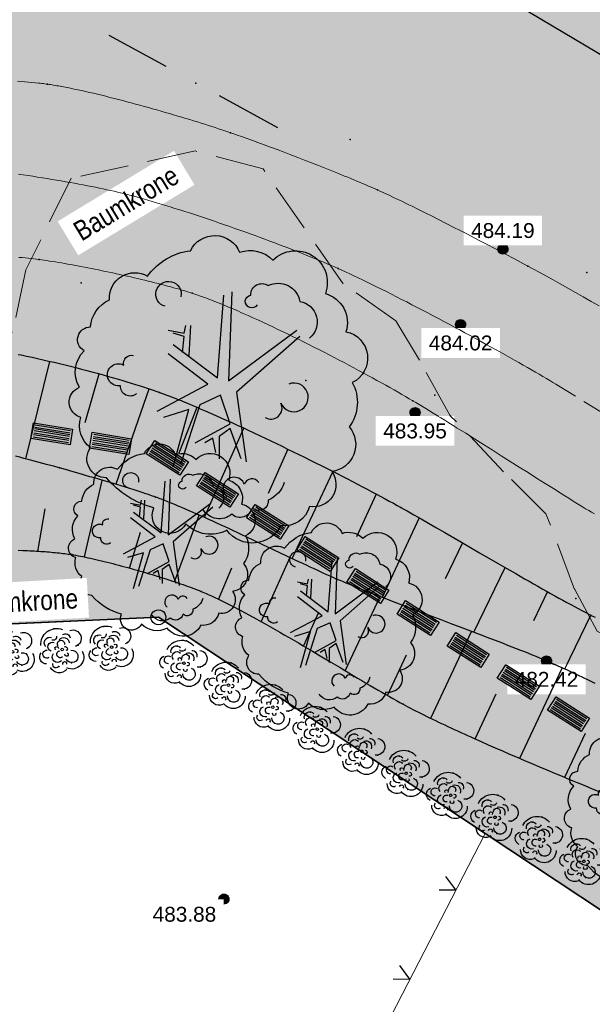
# Model space of a CAD drawing. Header units: metres. Extents: x 32314623 to 32316932, y 5614378 to 5615384.
# Tile 20 of 35: x 32316145 to 32316159, y 5615012 to 5615037. Entities that reach past the tile are written whole.
import ezdxf

# ---------------------------------------------------------------- set-up
doc = ezdxf.new("R2010")
doc.units = ezdxf.units.M
for name, pattern in [('1', [0]), ('12', [0]), ('20', [1.5, 0.5, -0.25, 0.5, -0.25]), ('36', [3.45, 1.225, -0.5, 1.225, -0.5]), ('412', [0]), ('68', [0])]:
    doc.linetypes.add(name, pattern=pattern)
doc.layers.get('0').update_dxf_attribs({"color": 1, "linetype": 'CONTINUOUS'})
for name, color, linetype in [('alte Grenzen', 7, 'CONTINUOUS'), ('B-Plan', 7, 'CONTINUOUS'), ('Bäume Stäucher', 7, 'CONTINUOUS'), ('Diverses', 7, 'CONTINUOUS'), ('Ebene 1', 7, 'CONTINUOUS'), ('Ebene 303', 7, 'CONTINUOUS'), ('Fahrbahn', 7, 'CONTINUOUS'), ('Höhenpunkte', 7, 'CONTINUOUS'), ('Höhentexte', 7, 'CONTINUOUS'), ('Straßenbestandspläne', 7, 'CONTINUOUS'), ('vorhandene Straße', 7, 'CONTINUOUS'), ('WS  GS  Hydrant  Gulli  usw', 7, 'CONTINUOUS')]:
    doc.layers.add(name, color=color, linetype=linetype)
doc.styles.add('n', font='Arial.ttf')
doc.styles.add('Textart 33', font='Arial Narrow.ttf')

# ---------------------------------------------------------------- blocks, each defined once
blk = doc.blocks.new('S3')
at = {"color": 0, "lineweight": -2}
blk.add_lwpolyline([(0.433013, -0.25, -0.577350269), (-0.433013, -0.25, -0.577350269), (0, 0.5, -0.577350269)], format="xyb", close=True, dxfattribs=at)
blk = doc.blocks.new('S107')
at = {"lineweight": -2}
blk.add_hatch(color=0, dxfattribs=at).paths.add_polyline_path([(0.5, 0), (0.489765, -0.100649), (0.459479, -0.197178), (0.410382, -0.285634), (0.344483, -0.362396), (0.264482, -0.424322), (0.173653, -0.468876), (0.075714, -0.494234), (-0.025325, -0.499358), (-0.125326, -0.484039), (-0.220197, -0.448902), (-0.306053, -0.395388), (-0.379379, -0.325686), (-0.437173, -0.242651), (-0.47707, -0.149682), (-0.497435, -0.050584), (-0.497435, 0.050584), (-0.47707, 0.149682), (-0.437173, 0.242651), (-0.379379, 0.325686), (-0.306053, 0.395388), (-0.220197, 0.448902), (-0.125326, 0.484039), (-0.025325, 0.499358), (0.075714, 0.494234), (0.173653, 0.468876), (0.264482, 0.424322), (0.344483, 0.362396), (0.410382, 0.285634), (0.459479, 0.197178), (0.489765, 0.100649)], flags=0)
at = {"color": 0, "lineweight": -2}
blk.add_lwpolyline([(0.433013, -0.25, -0.577350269), (-0.433013, -0.25, -0.577350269), (0, 0.5, -0.577350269)], format="xyb", close=True, dxfattribs=at)
blk = doc.blocks.new('S115')
at = {"color": 92, "true_color": 0x00cd00}
blk.add_lwpolyline([(0.38, 0.18, -0.720322), (0.4, 0.02, -0.293105), (0.39, -0.12, -0.60356), (0.335, -0.26, -0.682674), (0.265, -0.37, -0.389231), (0.175, -0.43, -0.560861), (0.005, -0.445, -0.33185), (-0.125, -0.425, -0.983969), (-0.225, -0.375, -0.154039), (-0.375, -0.28, -0.618334), (-0.425, -0.185, -0.323718), (-0.455, -0.09, -0.727182), (-0.46, 0.005, -0.3406), (-0.445, 0.12, -0.78117), (-0.425, 0.195, -0.280586), (-0.365, 0.28, -0.603026), (-0.245, 0.355, -0.210061), (-0.11, 0.435, -0.647135), (0.045, 0.43, -0.293004), (0.15, 0.405, -0.808724), (0.315, 0.3, -0.423577)], format="xyb", close=True, dxfattribs=at)
for points in [[(-0.19, 0.26, -2.311325), (-0.14, 0.29)], [(0.1, 0.265, -1.589785), (0.08, 0.295, -0.618917), (0.135, 0.325, -0.49854), (0.235, 0.275, -0.65059), (0.265, 0.16)], [(-0.28, -0.015, -0.683441), (-0.33, 0.01, -1.429021), (-0.32, 0.075, -0.554902), (-0.29, 0.105)], [(0.125, -0.09, 0.752735), (0.175, -0.045, 2.3423), (0.2, 0.015)], [(0.105, -0.295, 0.635794), (0.06, -0.3, 1.273144), (0.005, -0.34)], [(0.185, -0.295, -0.230204), (0.135, -0.35, -0.683441), (0.085, -0.375, -0.556841), (0.02, -0.395, -0.46095), (-0.07, -0.38)]]:
    blk.add_lwpolyline(points, format="xyb", dxfattribs=at)
at = {"color": 34}
for points in [[(-0.165, 0.14), (-0.025, 0.035), (-0.005, 0.295)], [(0.02, 0.305), (0.01, 0.025), (0.225, 0.185)], [(-0.18, 0.185), (-0.13, 0.175), (-0.125, 0.2)], [(-0.11, 0.2), (-0.115, 0.105)], [(-0.135, 0.115), (-0.13, 0.165), (-0.165, 0.175)], [(0.235, 0.165), (0.035, -0.01), (0.065, -0.23)], [(-0.215, -0.07), (-0.055, 0.015), (-0.18, 0.11)], [(-0.095, -0.17), (0.015, -0.11), (-0.015, -0.02), (-0.08, -0.05), (-0.14, -0.235)], [(-0.165, -0.245), (-0.115, -0.065), (-0.195, -0.09)], [(-0.03, -0.2), (-0.04, -0.155), (-0.065, -0.17)], [(0.05, -0.22), (0.015, -0.125), (-0.02, -0.15), (-0.02, -0.22)]]:
    blk.add_lwpolyline(points, dxfattribs=at)
blk = doc.blocks.new('*X50')
at = {"color": 7, "linetype": '12', "lineweight": 25}
for p, q in [((32316145.524781, 5615028.174266), (32316144.919202, 5615025.723487)), ((32316146.7735, 5615027.859263), (32316146.420346, 5615026.63144)), ((32316148.029903, 5615027.480727), (32316147.195891, 5615025.081307)), ((32316149.240843, 5615027.014417), (32316148.783266, 5615025.863768)), ((32316150.417583, 5615026.489894), (32316149.425198, 5615024.246014)), ((32316151.536207, 5615025.964666), (32316151.042041, 5615024.847309)), ((32316152.666172, 5615025.400576), (32316151.646925, 5615023.216444)), ((32316153.762916, 5615024.829199), (32316153.26481, 5615023.761815)), ((32316154.847991, 5615024.232818), (32316153.913618, 5615022.230561)), ((32316155.935865, 5615023.609226), (32316155.497107, 5615022.700687)), ((32316157.010409, 5615022.993276), (32316156.216488, 5615021.3493)), ((32316158.084952, 5615022.377325), (32316157.72979, 5615021.641889)), ((32316159.174413, 5615021.792264), (32316158.51268, 5615020.422011))]:
    blk.add_line(p, q, dxfattribs=at)
blk = doc.blocks.new('*X51')
at = {"color": 7, "linetype": '12', "lineweight": 25}
for p, q in [((32316146.405911, 5615023.250074), (32316146.857424, 5615025.177959)), ((32316145.232884, 5615023.391064), (32316145.420792, 5615024.462804)), ((32316148.676652, 5615022.626239), (32316149.297122, 5615024.300667)), ((32316147.544726, 5615022.969718), (32316147.822203, 5615023.878363)), ((32316150.859792, 5615021.614958), (32316151.592478, 5615023.241883)), ((32316149.789216, 5615022.178532), (32316150.121234, 5615022.976347)), ((32316152.983063, 5615020.384895), (32316153.860665, 5615022.251978)), ((32316151.933056, 5615021.004323), (32316152.319709, 5615021.862884)), ((32316155.13795, 5615019.189512), (32316156.162787, 5615021.369834)), ((32316154.046552, 5615019.757514), (32316154.528953, 5615020.783815)), ((32316157.38192, 5615018.18365), (32316158.447647, 5615020.450967)), ((32316156.253557, 5615018.673011), (32316156.783888, 5615019.801282)), ((32316158.51553, 5615017.705452), (32316159.036963, 5615018.814793))]:
    blk.add_line(p, q, dxfattribs=at)
blk = doc.blocks.new('S157')
at = {"lineweight": -2}
blk.add_hatch(color=0, dxfattribs=at).paths.add_polyline_path([(-0.5, 0.2), (0.5, 0.2), (0.5, -0.2), (-0.5, -0.2)], flags=0)
at = {"color": 0, "lineweight": -2}
blk.add_lwpolyline([(0.5, -0.2), (-0.5, -0.2), (-0.5, 0.2), (0.5, 0.2)], close=True, dxfattribs=at)
for points in [[(0.45, 0.15), (-0.45, 0.15)], [(-0.45, 0.1), (0.45, 0.1)], [(0.45, 0.05), (-0.45, 0.05)], [(0.45, 0), (-0.45, 0)], [(-0.45, -0.05), (0.45, -0.05)], [(0.45, -0.1), (-0.45, -0.1)], [(-0.45, -0.15), (0.45, -0.15)]]:
    blk.add_lwpolyline(points, dxfattribs=at)
blk = doc.blocks.new('S56')
at = {"color": 0, "lineweight": -2}
for points in [[(-0.425, 0.1, -0.550634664), (0.025, 0.4)], [(-0.325, 0.075, -0.80737197), (-0.2, 0.25)], [(-0.1, 0.275, -0.615619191), (-0.2, 0.2)], [(-0.05, 0.2, -0.677464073), (0.15, 0.125)], [(0.025, 0.3, -0.542783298), (0.175, 0.225)], [(0.175, 0.375, -0.998819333), (0.275, 0.05)], [(-0.275, -0.15, -1.379303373), (-0.3, 0)], [(-0.225, -0.025, -0.997345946), (-0.15, 0.15)], [(-0.125, 0, -2.005855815), (-0.075, 0.025)], [(-0.075, 0.075, -1.552292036), (0.05, 0.1)], [(0.05, 0.05, -1.166848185), (0.075, -0.025)], [(-0.325, -0.275, -0.646602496), (-0.425, -0.05)], [(-0.025, -0.225, -0.989883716), (-0.175, -0.075)], [(0, -0.15, -1.325164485), (-0.05, -0.025)], [(0.1, -0.075, -2.005855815), (0.05, -0.1)], [(0.175, -0.025, -1.974146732), (0.075, -0.2)], [(0.4, -0.05, -0.743259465), (0.075, -0.375)], [(0.075, -0.4, -0.548311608), (-0.25, -0.35)], [(-0.075, -0.325, -0.965521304), (-0.2, -0.275)], [(0, -0.3, -1.437850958), (0.075, -0.3)]]:
    blk.add_lwpolyline(points, format="xyb", dxfattribs=at)
blk.add_lwpolyline([(0.021651, -0.0125, -0.577350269), (-0.021651, -0.0125, -0.577350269), (0, 0.025, -0.577350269)], format="xyb", close=True, dxfattribs=at)
for p in [(-0.15, 0.425), (-0.275, 0.25), (0.325, 0.075), (0.175, -0.275)]:
    blk.add_point(p, dxfattribs=at)
blk = doc.blocks.new('S20', base_point=(0, -0.5))
at = {"color": 0, "lineweight": -2}
blk.add_lwpolyline([(-0.5, 0.5), (0, -0.5), (0.5, 0.5)], dxfattribs=at)

msp = doc.modelspace()

# ---------------------------------------------------------------- hatches: boundary and pattern name
at = {"layer": 'vorhandene Straße', "lineweight": 25, "true_color": 0xe6d499}
msp.add_hatch(color=41, dxfattribs=at).paths.add_polyline_path([(32316248.899, 5614963.565), (32316232.266, 5614969.855), (32316209.689, 5614981.07), (32316182.42, 5614999.149), (32316148.272, 5615021.732), (32316125.8, 5615020.714), (32316148.783, 5615060.967), (32316152.019, 5615055.632), (32316176.673, 5615036.53), (32316193.642, 5615020.412), (32316201.922, 5615012.582), (32316214.848, 5615000.947), (32316227.755, 5614991.008), (32316238.779, 5614985.197), (32316249.956, 5614981.962), (32316259.599, 5614982.082), (32316272.394, 5614977.01), (32316325.551, 5614986.281), (32316325.678, 5614985.587), (32316333.829, 5614987.207), (32316347.535, 5614992.765), (32316357.513, 5614994.533), (32316362.515, 5614994.991), (32316368.405, 5614994.893), (32316377.438, 5614994.746), (32316385.933, 5614996.142), (32316413.987, 5615000.837), (32316433.958, 5615003.669), (32316452.681, 5615005.329), (32316468.607, 5615005.951), (32316482.947, 5615006.081), (32316496.281, 5615006.133), (32316495.479, 5615007.076), (32316512.451, 5615007.062), (32316532.432, 5615007.073), (32316552.454, 5615007.028), (32316571.314, 5615007.017), (32316586.669, 5615007.002), (32316643.482, 5615006.938), (32316662.994, 5615007.109), (32316681.896, 5615008.01), (32316697.996, 5615011.012), (32316703.398, 5615013.144), (32316710.935, 5615017.323), (32316711.216, 5615016.841), (32316714.752, 5615019.63), (32316718.107, 5615021.658), (32316722.909, 5615025.568), (32316730.267, 5615032.72), (32316739.997, 5615042.134), (32316754.547, 5615057.436), (32316762.617, 5615070.113), (32316772.382, 5615090.826), (32316780.263, 5615106.063), (32316787.208, 5615115.185), (32316793.331, 5615120.339), (32316808.752, 5615128.204), (32316823.214, 5615132.685), (32316841.884, 5615132.341), (32316859.883, 5615124.593), (32316873.933, 5615118.489), (32316876.688, 5615117.29), (32316893.904, 5615109.813), (32316907.944, 5615105.074), (32316916.757, 5615103.47), (32316924.936, 5615104.034), (32316931.923, 5615107.995), (32316921.083, 5615086.486), (32316911.008, 5615090.968), (32316905.887, 5615093.048), (32316890.069, 5615099.622), (32316864.468, 5615110.193), (32316853.49, 5615114.684), (32316850.802, 5615115.785), (32316847.763, 5615116.613), (32316840.534, 5615119.516), (32316831.036, 5615119.246), (32316820.093, 5615118.873), (32316813.326, 5615117.599), (32316806.093, 5615114.922), (32316803.483, 5615113.291), (32316799.131, 5615111.587), (32316794.695, 5615107.805), (32316789.978, 5615103.004), (32316786.42, 5615097.946), (32316780.951, 5615086.953), (32316771.323, 5615065.164), (32316765.134, 5615054.421), (32316754.562, 5615041.971), (32316727.099, 5615016.319), (32316716.146, 5615008.384), (32316708.607, 5615003.644), (32316708.003, 5615002.577), (32316706.682, 5615001.832), (32316687.021, 5614996.812), (32316683.476, 5614997.735), (32316682.935, 5614996.777), (32316678.701, 5614989.254), (32316664.566, 5614995.556), (32316642.134, 5614995.435), (32316618.953, 5614995.414), (32316584.728, 5614995.34), (32316563.738, 5614995.293), (32316529.979, 5614995.284), (32316513.653, 5614995.243), (32316513.233, 5614995.24), (32316495.149, 5614995.007), (32316495.258, 5614995.704), (32316477.089, 5614995.61), (32316476.955, 5614994.775), (32316459.27, 5614994.582), (32316442.128, 5614989.947), (32316422.308, 5614987.379), (32316405.285, 5614987.64), (32316378.584, 5614982.829), (32316350.037, 5614977.743), (32316292.224, 5614968.161), (32316254.36, 5614961.499)], flags=0)

# ---------------------------------------------------------------- linework, layer by layer
at = {"layer": 'alte Grenzen', "color": 7, "linetype": '1', "lineweight": 35}
msp.add_line((32316125.8, 5615020.714), (32316148.272, 5615021.732), dxfattribs=at)
at = {"layer": 'Diverses', "color": 7, "linetype": '12', "lineweight": 25}
for p, q in [((32316125.8, 5615020.714), (32316148.272, 5615021.732)), ((32316148.272, 5615021.732), (32316156.507, 5615016.286))]:
    msp.add_line(p, q, dxfattribs=at)
at = {"layer": 'Diverses', "color": 7, "true_color": 0xffffff}
for p in [(32316149.217, 5615035.186), (32316153.106, 5615033.766), (32316159.072, 5615030.413), (32316146.324, 5615030.155), (32316151.989, 5615027.693), (32316158.794, 5615022.204)]:
    msp.add_point(p, dxfattribs=at)
at = {"layer": 'Ebene 1', "color": 7, "true_color": 0xffffff}
msp.add_point((32316154.683, 5615027.186), dxfattribs=at)
at = {"layer": 'Fahrbahn', "color": 7, "true_color": 0xffffff}
for p in [(32316145.478, 5615035.159), (32316150.093, 5615033.936), (32316153.794, 5615032.496), (32316147.317, 5615032.424), (32316145.266, 5615030.742), (32316152.8, 5615030.519), (32316157.589, 5615030.575), (32316149.121, 5615029.894), (32316155.243, 5615027.327)]:
    msp.add_point(p, dxfattribs=at)
at = {"layer": 'Straßenbestandspläne', "color": 253, "linetype": '412', "lineweight": 25, "true_color": 0xb2b2b2}
for p, q in [((32316147.019, 5615036.398), (32316148.462, 5615035.615)), ((32316149.802, 5615034.876), (32316151.277, 5615034.067))]:
    msp.add_line(p, q, dxfattribs=at)
at = {"layer": 'WS  GS  Hydrant  Gulli  usw', "color": 7, "true_color": 0xffffff}
for p in [(32316148.302, 5615027.395), (32316145.775, 5615025.493), (32316148.2, 5615024.759), (32316154.386, 5615024.498), (32316146.085, 5615023.31), (32316152.748, 5615022.702), (32316149.349, 5615022.383), (32316154.438, 5615019.543)]:
    msp.add_point(p, dxfattribs=at)

# ---------------------------------------------------------------- block references
at = {"layer": 'alte Grenzen', "color": 7, "xscale": 0.375, "yscale": 0.375}
msp.add_blockref('S3', (32316148.272, 5615021.732), dxfattribs=at)
at = {"layer": 'B-Plan', "color": 7, "xscale": 1.0025, "yscale": 1.0025}
for p, rotation in [((32316145.583, 5615026.353), 350.7892320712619), ((32316147.064, 5615026.112), 350.7892320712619), ((32316148.497, 5615025.749), 327.435863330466), ((32316149.761, 5615024.942), 327.435863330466), ((32316151.026, 5615024.134), 327.435863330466), ((32316152.29, 5615023.327), 327.435863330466), ((32316153.554, 5615022.519), 327.435863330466), ((32316154.818, 5615021.712), 327.435863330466), ((32316156.082, 5615020.905), 327.435863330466), ((32316158.611, 5615019.29), 327.435863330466)]:
    msp.add_blockref('S157', p, dxfattribs=dict(at, rotation=rotation))
at = {"layer": 'Bäume Stäucher', "color": 94}
for p, xscale, yscale in [((32316149.96, 5615027.485), 8, 8), ((32316148.468, 5615023.683), 5, 5), ((32316152.678, 5615021.695), 5, 5), ((32316160.968, 5615016.876), 5, 5)]:
    msp.add_blockref('S115', p, dxfattribs=dict(at, xscale=xscale, yscale=yscale))
at = {"layer": 'Ebene 303', "color": 3, "xscale": 1.25, "yscale": 1.25}
for p, rotation in [((32316147.093, 5615020.98), 2.739260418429), ((32316144.596, 5615020.86), 2.739260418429), ((32316145.844, 5615020.92), 2.739260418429), ((32316148.916, 5615020.575), 333.659681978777), ((32316150.037, 5615020.021), 333.659681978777), ((32316151.157, 5615019.466), 333.659681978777), ((32316152.277, 5615018.912), 333.659681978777), ((32316153.397, 5615018.357), 333.659681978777), ((32316154.517, 5615017.802), 333.659681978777), ((32316155.638, 5615017.248), 333.659681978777), ((32316156.758, 5615016.693), 333.659681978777), ((32316157.878, 5615016.138), 333.659681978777), ((32316158.998, 5615015.584), 333.659681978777)]:
    msp.add_blockref('S56', p, dxfattribs=dict(at, rotation=rotation))
at = {"layer": 'Ebene 303', "color": 7, "xscale": 0.375, "yscale": 0.375, "rotation": 62.700632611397}
for p in [(32316155.766, 5615014.862), (32316154.608, 5615012.618)]:
    msp.add_blockref('S20', p, dxfattribs=at)
at = {"layer": 'Höhenpunkte', "color": 7, "xscale": 0.2525, "yscale": 0.2525}
for p in [(32316156.956, 5615031.004, 484.186), (32316155.891, 5615029.105, 484.022), (32316154.741, 5615026.889, 483.951), (32316158.056, 5615020.631, 482.42), (32316149.924, 5615014.633, 483.877)]:
    msp.add_blockref('S107', p, dxfattribs=at)

# ---------------------------------------------------------------- next in the draw order: texts
at = {"layer": 'Ebene 1', "color": 7, "lineweight": 35, "char_height": 0.5, "attachment_point": 7, "line_spacing_factor": 0.84, "style": 'Textart 33', "bg_fill": 2}
for insert, rotation in [((32316146.338, 5615031.186), 31.2122), ((32316143.334, 5615021.788), 3.2155)]:
    msp.add_mtext('Baumkrone', dxfattribs=dict(at, insert=insert, rotation=rotation))
at = {"layer": 'Höhentexte', "color": 7, "lineweight": 25, "char_height": 0.375, "line_spacing_factor": 0.84, "style": 'n', "bg_fill": 2}
for s, insert, attachment_point in [('484.19', (32316156.956, 5615031.28, 484.186), 8), ('484.02', (32316155.891, 5615028.829, 484.022), 2), ('483.95', (32316154.741, 5615026.613, 483.951), 2), ('482.42', (32316158.056, 5615020.355, 482.42), 2), ('483.88', (32316149.729, 5615014.438, 483.877), 3)]:
    msp.add_mtext(s, dxfattribs=dict(at, insert=insert, attachment_point=attachment_point))

# ---------------------------------------------------------------- next in the draw order: linework, layer by layer
at = {"layer": 'alte Grenzen', "color": 7, "linetype": '1', "lineweight": 35}
msp.add_lwpolyline([(32316148.272, 5615021.732), (32316156.507, 5615016.286), (32316182.42, 5614999.149)], dxfattribs=at)
at = {"layer": 'Ebene 1', "color": 3, "linetype": '36', "lineweight": 18}
for points in [[(32316158.764, 5615022.434), (32316158.043, 5615024.341), (32316156.969, 5615025.399), (32316155.622, 5615026.826), (32316154.853, 5615028.204), (32316154.26, 5615029.198), (32316152.929, 5615030.128), (32316150.91, 5615033.029), (32316149.195, 5615033.477), (32316146.069, 5615032.788), (32316144.931, 5615030.48), (32316144.595, 5615028.909), (32316143.703, 5615028.845), (32316142.634, 5615029.23), (32316141.117, 5615029.059), (32316139.108, 5615028.952), (32316136.415, 5615028.439), (32316134.042, 5615027.456), (32316132.311, 5615026.601)], [(32316158.762, 5615022.448), (32316159.33, 5615021.379), (32316161.835, 5615020.024), (32316165.094, 5615017.811), (32316166.007, 5615017.378)]]:
    msp.add_lwpolyline(points, dxfattribs=at)
at = {"layer": 'Ebene 303', "color": 7, "linetype": '68', "lineweight": 18}
msp.add_lwpolyline([(32316156.507, 5615016.286), (32316153.02, 5615009.53), (32316148.815, 5615005.667)], dxfattribs=at)
at = {"layer": 'Fahrbahn', "color": 7, "linetype": '20', "lineweight": 18}
for points in [[(32316159.386, 5615029.574), (32316159.184, 5615029.688), (32316158.981, 5615029.802), (32316158.783, 5615029.914), (32316158.593, 5615030.02), (32316158.403, 5615030.127), (32316158.222, 5615030.228), (32316158.053, 5615030.321), (32316157.884, 5615030.414), (32316157.728, 5615030.5), (32316157.589, 5615030.575), (32316157.472, 5615030.638), (32316157.34, 5615030.709), (32316157.197, 5615030.785), (32316157.054, 5615030.861), (32316156.9, 5615030.943), (32316156.738, 5615031.028), (32316156.576, 5615031.113), (32316156.407, 5615031.201), (32316156.233, 5615031.291), (32316156.06, 5615031.381), (32316155.882, 5615031.472), (32316155.705, 5615031.562), (32316155.527, 5615031.653), (32316155.349, 5615031.743), (32316155.175, 5615031.831), (32316155, 5615031.918), (32316154.829, 5615032.003), (32316154.665, 5615032.084), (32316154.583, 5615032.124), (32316154.503, 5615032.163), (32316154.425, 5615032.201), (32316154.347, 5615032.238), (32316154.271, 5615032.275), (32316154.198, 5615032.309), (32316154.124, 5615032.344), (32316154.054, 5615032.377), (32316153.987, 5615032.408), (32316153.919, 5615032.439), (32316153.855, 5615032.468), (32316153.794, 5615032.496), (32316153.738, 5615032.521), (32316153.678, 5615032.547), (32316153.614, 5615032.575), (32316153.55, 5615032.603), (32316153.484, 5615032.631), (32316153.414, 5615032.661), (32316153.344, 5615032.69), (32316153.272, 5615032.72), (32316153.197, 5615032.752), (32316153.123, 5615032.783), (32316153.045, 5615032.814), (32316152.966, 5615032.846), (32316152.809, 5615032.911), (32316152.643, 5615032.977), (32316152.474, 5615033.045), (32316152.304, 5615033.112), (32316152.131, 5615033.18), (32316151.957, 5615033.247), (32316151.784, 5615033.315), (32316151.61, 5615033.381), (32316151.439, 5615033.446), (32316151.269, 5615033.511), (32316151.101, 5615033.573), (32316150.941, 5615033.632), (32316150.781, 5615033.692), (32316150.628, 5615033.747), (32316150.485, 5615033.798), (32316150.414, 5615033.824), (32316150.345, 5615033.848), (32316150.28, 5615033.871), (32316150.214, 5615033.894), (32316150.152, 5615033.916), (32316150.093, 5615033.936), (32316150.022, 5615033.96), (32316149.947, 5615033.985), (32316149.867, 5615034.011), (32316149.788, 5615034.038), (32316149.705, 5615034.065), (32316149.618, 5615034.093), (32316149.531, 5615034.12), (32316149.441, 5615034.149), (32316149.348, 5615034.178), (32316149.254, 5615034.207), (32316149.158, 5615034.237), (32316149.06, 5615034.267), (32316148.961, 5615034.296), (32316148.861, 5615034.327), (32316148.758, 5615034.357), (32316148.656, 5615034.388), (32316148.551, 5615034.418), (32316148.446, 5615034.449), (32316148.34, 5615034.479), (32316148.233, 5615034.51), (32316148.126, 5615034.54), (32316148.019, 5615034.57), (32316147.911, 5615034.6), (32316147.802, 5615034.63), (32316147.694, 5615034.659), (32316147.586, 5615034.689), (32316147.478, 5615034.717), (32316147.371, 5615034.746), (32316147.263, 5615034.774), (32316147.157, 5615034.801), (32316147.051, 5615034.828), (32316146.946, 5615034.854), (32316146.842, 5615034.879), (32316146.738, 5615034.905), (32316146.636, 5615034.929), (32316146.536, 5615034.952), (32316146.437, 5615034.975), (32316146.339, 5615034.997), (32316146.244, 5615035.017), (32316146.149, 5615035.038), (32316146.057, 5615035.057), (32316145.968, 5615035.075), (32316145.923, 5615035.083), (32316145.88, 5615035.092), (32316145.837, 5615035.1), (32316145.794, 5615035.108), (32316145.752, 5615035.115), (32316145.711, 5615035.122), (32316145.67, 5615035.129), (32316145.63, 5615035.136), (32316145.592, 5615035.142), (32316145.553, 5615035.148), (32316145.515, 5615035.154), (32316145.478, 5615035.159), (32316145.442, 5615035.164), (32316145.405, 5615035.169), (32316145.367, 5615035.174), (32316145.329, 5615035.179), (32316145.289, 5615035.184), (32316145.249, 5615035.188), (32316145.168, 5615035.197), (32316145.084, 5615035.205), (32316144.995, 5615035.213), (32316144.907, 5615035.221), (32316144.815, 5615035.228), (32316144.721, 5615035.235)], [(32316144.741, 5615032.894), (32316144.863, 5615032.876), (32316144.985, 5615032.858), (32316145.106, 5615032.839), (32316145.227, 5615032.82), (32316145.347, 5615032.801), (32316145.466, 5615032.782), (32316145.585, 5615032.762), (32316145.702, 5615032.742), (32316145.818, 5615032.723), (32316145.933, 5615032.703), (32316146.046, 5615032.683), (32316146.157, 5615032.663), (32316146.268, 5615032.642), (32316146.376, 5615032.622), (32316146.481, 5615032.602), (32316146.585, 5615032.582), (32316146.687, 5615032.562), (32316146.784, 5615032.542), (32316146.882, 5615032.522), (32316146.975, 5615032.502), (32316147.064, 5615032.482), (32316147.153, 5615032.462), (32316147.238, 5615032.443), (32316147.317, 5615032.424), (32316147.361, 5615032.413), (32316147.406, 5615032.402), (32316147.452, 5615032.39), (32316147.498, 5615032.378), (32316147.546, 5615032.366), (32316147.594, 5615032.353), (32316147.692, 5615032.327), (32316147.793, 5615032.299), (32316147.899, 5615032.269), (32316148.004, 5615032.24), (32316148.113, 5615032.208), (32316148.226, 5615032.174), (32316148.338, 5615032.141), (32316148.454, 5615032.105), (32316148.572, 5615032.069), (32316148.69, 5615032.032), (32316148.811, 5615031.994), (32316148.934, 5615031.954), (32316149.056, 5615031.915), (32316149.181, 5615031.874), (32316149.306, 5615031.833), (32316149.432, 5615031.791), (32316149.559, 5615031.748), (32316149.687, 5615031.705), (32316149.814, 5615031.662), (32316149.942, 5615031.617), (32316150.07, 5615031.573), (32316150.198, 5615031.528), (32316150.326, 5615031.483), (32316150.454, 5615031.437), (32316150.581, 5615031.392), (32316150.707, 5615031.346), (32316150.833, 5615031.3), (32316150.958, 5615031.254), (32316151.082, 5615031.208), (32316151.203, 5615031.162), (32316151.325, 5615031.117), (32316151.445, 5615031.071), (32316151.562, 5615031.026), (32316151.68, 5615030.981), (32316151.794, 5615030.936), (32316151.905, 5615030.892), (32316152.016, 5615030.848), (32316152.124, 5615030.804), (32316152.228, 5615030.762), (32316152.332, 5615030.719), (32316152.432, 5615030.677), (32316152.528, 5615030.637), (32316152.623, 5615030.596), (32316152.714, 5615030.557), (32316152.8, 5615030.519), (32316152.892, 5615030.477), (32316152.991, 5615030.432), (32316153.095, 5615030.384), (32316153.199, 5615030.335), (32316153.308, 5615030.283), (32316153.421, 5615030.229), (32316153.534, 5615030.174), (32316153.652, 5615030.117), (32316153.772, 5615030.057), (32316153.893, 5615029.997), (32316154.018, 5615029.935), (32316154.144, 5615029.87), (32316154.271, 5615029.806), (32316154.4, 5615029.74), (32316154.532, 5615029.673), (32316154.663, 5615029.605), (32316154.795, 5615029.536), (32316154.929, 5615029.466), (32316155.063, 5615029.397), (32316155.197, 5615029.326), (32316155.332, 5615029.255), (32316155.466, 5615029.183), (32316155.601, 5615029.112), (32316155.735, 5615029.04), (32316155.868, 5615028.968), (32316156.001, 5615028.896), (32316156.133, 5615028.825), (32316156.264, 5615028.754), (32316156.394, 5615028.683), (32316156.521, 5615028.613), (32316156.648, 5615028.543), (32316156.773, 5615028.474), (32316156.894, 5615028.407), (32316157.016, 5615028.339), (32316157.134, 5615028.273), (32316157.247, 5615028.209), (32316157.361, 5615028.145), (32316157.471, 5615028.083), (32316157.576, 5615028.023), (32316157.68, 5615027.963), (32316157.78, 5615027.905), (32316157.874, 5615027.851), (32316157.967, 5615027.796), (32316158.055, 5615027.744), (32316158.137, 5615027.696), (32316158.218, 5615027.647), (32316158.292, 5615027.602), (32316158.359, 5615027.561)], [(32316159.262, 5615024.333), (32316159.191, 5615024.376), (32316159.12, 5615024.419), (32316159.043, 5615024.466), (32316158.962, 5615024.516), (32316158.881, 5615024.565), (32316158.795, 5615024.618), (32316158.705, 5615024.674), (32316158.615, 5615024.73), (32316158.521, 5615024.789), (32316158.423, 5615024.85), (32316158.229, 5615024.971), (32316158.021, 5615025.102), (32316157.805, 5615025.238), (32316157.59, 5615025.374), (32316157.366, 5615025.516), (32316157.141, 5615025.658), (32316156.916, 5615025.801), (32316156.688, 5615025.945), (32316156.464, 5615026.086), (32316156.239, 5615026.228), (32316156.018, 5615026.367), (32316155.806, 5615026.499), (32316155.7, 5615026.565), (32316155.596, 5615026.63), (32316155.495, 5615026.693), (32316155.394, 5615026.755), (32316155.296, 5615026.816), (32316155.202, 5615026.874), (32316155.107, 5615026.932), (32316155.016, 5615026.987), (32316154.93, 5615027.039), (32316154.843, 5615027.092), (32316154.761, 5615027.141), (32316154.683, 5615027.186), (32316154.597, 5615027.237), (32316154.505, 5615027.291), (32316154.409, 5615027.346), (32316154.313, 5615027.402), (32316154.212, 5615027.459), (32316154.108, 5615027.518), (32316154.003, 5615027.577), (32316153.894, 5615027.637), (32316153.782, 5615027.699), (32316153.67, 5615027.76), (32316153.555, 5615027.823), (32316153.437, 5615027.887), (32316153.319, 5615027.951), (32316153.198, 5615028.015), (32316153.075, 5615028.081), (32316152.952, 5615028.146), (32316152.827, 5615028.211), (32316152.701, 5615028.277), (32316152.575, 5615028.342), (32316152.447, 5615028.408), (32316152.319, 5615028.473), (32316152.19, 5615028.539), (32316152.061, 5615028.604), (32316151.932, 5615028.668), (32316151.802, 5615028.733), (32316151.673, 5615028.796), (32316151.543, 5615028.859), (32316151.414, 5615028.922), (32316151.286, 5615028.984), (32316151.158, 5615029.044), (32316151.031, 5615029.104), (32316150.904, 5615029.163), (32316150.78, 5615029.22), (32316150.655, 5615029.277), (32316150.532, 5615029.332), (32316150.412, 5615029.385), (32316150.352, 5615029.412), (32316150.292, 5615029.438), (32316150.233, 5615029.463), (32316150.174, 5615029.489), (32316150.116, 5615029.514), (32316150.058, 5615029.538), (32316150.001, 5615029.562), (32316149.944, 5615029.585), (32316149.888, 5615029.608), (32316149.832, 5615029.631), (32316149.777, 5615029.653), (32316149.723, 5615029.675), (32316149.669, 5615029.696), (32316149.615, 5615029.717), (32316149.563, 5615029.737), (32316149.511, 5615029.757), (32316149.459, 5615029.776), (32316149.409, 5615029.794), (32316149.359, 5615029.813), (32316149.31, 5615029.83), (32316149.262, 5615029.847), (32316149.214, 5615029.863), (32316149.167, 5615029.879), (32316149.121, 5615029.894), (32316149.063, 5615029.913), (32316149.001, 5615029.932), (32316148.935, 5615029.952), (32316148.87, 5615029.972), (32316148.801, 5615029.992), (32316148.729, 5615030.012), (32316148.656, 5615030.033), (32316148.581, 5615030.053), (32316148.504, 5615030.074), (32316148.426, 5615030.095), (32316148.346, 5615030.116), (32316148.264, 5615030.137), (32316148.182, 5615030.158), (32316148.098, 5615030.179), (32316148.012, 5615030.2), (32316147.926, 5615030.221), (32316147.839, 5615030.241), (32316147.751, 5615030.262), (32316147.663, 5615030.283), (32316147.573, 5615030.303), (32316147.483, 5615030.324), (32316147.393, 5615030.344), (32316147.303, 5615030.364), (32316147.212, 5615030.384), (32316147.122, 5615030.404), (32316147.031, 5615030.423), (32316146.941, 5615030.442), (32316146.85, 5615030.461), (32316146.76, 5615030.48), (32316146.671, 5615030.498), (32316146.582, 5615030.516), (32316146.494, 5615030.533), (32316146.407, 5615030.55), (32316146.32, 5615030.567), (32316146.235, 5615030.583), (32316146.151, 5615030.598), (32316146.068, 5615030.614), (32316145.986, 5615030.629), (32316145.906, 5615030.642), (32316145.827, 5615030.656), (32316145.75, 5615030.669), (32316145.675, 5615030.681), (32316145.601, 5615030.693), (32316145.529, 5615030.705), (32316145.461, 5615030.715), (32316145.393, 5615030.725), (32316145.328, 5615030.734), (32316145.266, 5615030.742), (32316145.202, 5615030.75), (32316145.133, 5615030.758), (32316145.061, 5615030.766), (32316144.988, 5615030.774), (32316144.912, 5615030.782), (32316144.833, 5615030.79), (32316144.754, 5615030.797)], [(32316158.359, 5615027.561), (32316165.731, 5615023.007), (32316172.747, 5615018.532), (32316180.181, 5615013.188), (32316181.288, 5615012.409)]]:
    msp.add_lwpolyline(points, dxfattribs=at)
at = {"layer": 'Straßenbestandspläne', "color": 253, "linetype": '412', "lineweight": 25, "true_color": 0xb2b2b2}
msp.add_lwpolyline([(32316148.375, 5615042.127), (32316154.27, 5615038.971), (32316159.595, 5615035.804), (32316164.076, 5615032.989), (32316169.893, 5615028.926)], dxfattribs=at)
at = {"layer": 'WS  GS  Hydrant  Gulli  usw', "color": 7, "linetype": '12', "lineweight": 25}
for points in [[(32316144.74, 5615028.353), (32316144.809, 5615028.339), (32316144.878, 5615028.325), (32316144.948, 5615028.31), (32316145.086, 5615028.28), (32316145.226, 5615028.25), (32316145.365, 5615028.218), (32316145.505, 5615028.186), (32316145.644, 5615028.154), (32316145.782, 5615028.121), (32316145.92, 5615028.087), (32316146.058, 5615028.053), (32316146.194, 5615028.019), (32316146.33, 5615027.984), (32316146.464, 5615027.949), (32316146.596, 5615027.914), (32316146.728, 5615027.879), (32316146.857, 5615027.843), (32316146.983, 5615027.808), (32316147.11, 5615027.772), (32316147.233, 5615027.737), (32316147.352, 5615027.702), (32316147.472, 5615027.666), (32316147.587, 5615027.631), (32316147.698, 5615027.596), (32316147.753, 5615027.579), (32316147.808, 5615027.562), (32316147.861, 5615027.545), (32316147.914, 5615027.527), (32316147.966, 5615027.51), (32316148.016, 5615027.494), (32316148.067, 5615027.477), (32316148.116, 5615027.46), (32316148.163, 5615027.444), (32316148.211, 5615027.427), (32316148.257, 5615027.411), (32316148.302, 5615027.395), (32316148.352, 5615027.377), (32316148.403, 5615027.358), (32316148.455, 5615027.338), (32316148.508, 5615027.319), (32316148.561, 5615027.298), (32316148.616, 5615027.277), (32316148.671, 5615027.256), (32316148.727, 5615027.233), (32316148.785, 5615027.211), (32316148.842, 5615027.188), (32316148.9, 5615027.164), (32316148.96, 5615027.14), (32316149.019, 5615027.115), (32316149.08, 5615027.09), (32316149.141, 5615027.064), (32316149.202, 5615027.039), (32316149.265, 5615027.012), (32316149.328, 5615026.985), (32316149.454, 5615026.931), (32316149.584, 5615026.875), (32316149.716, 5615026.816), (32316149.849, 5615026.757), (32316149.984, 5615026.697), (32316150.121, 5615026.634), (32316150.258, 5615026.572), (32316150.397, 5615026.508), (32316150.537, 5615026.443), (32316150.678, 5615026.377), (32316150.819, 5615026.311), (32316150.961, 5615026.243), (32316151.103, 5615026.176), (32316151.245, 5615026.108), (32316151.388, 5615026.039), (32316151.53, 5615025.97), (32316151.672, 5615025.901), (32316151.813, 5615025.831), (32316151.954, 5615025.762), (32316152.094, 5615025.693), (32316152.233, 5615025.623), (32316152.371, 5615025.554), (32316152.508, 5615025.485), (32316152.642, 5615025.417), (32316152.776, 5615025.349), (32316152.908, 5615025.282), (32316153.037, 5615025.215), (32316153.166, 5615025.149), (32316153.291, 5615025.084), (32316153.413, 5615025.02), (32316153.535, 5615024.957), (32316153.653, 5615024.894), (32316153.766, 5615024.834), (32316153.88, 5615024.774), (32316153.988, 5615024.715), (32316154.092, 5615024.659), (32316154.195, 5615024.603), (32316154.293, 5615024.549), (32316154.386, 5615024.498), (32316154.462, 5615024.455), (32316154.544, 5615024.409), (32316154.629, 5615024.361), (32316154.715, 5615024.313), (32316154.804, 5615024.262), (32316154.897, 5615024.209), (32316155.083, 5615024.102), (32316155.283, 5615023.987), (32316155.493, 5615023.865), (32316155.911, 5615023.623), (32316156.367, 5615023.357), (32316156.823, 5615023.093), (32316157.052, 5615022.961), (32316157.28, 5615022.83), (32316157.504, 5615022.702), (32316157.616, 5615022.638), (32316157.727, 5615022.575), (32316157.837, 5615022.513), (32316157.946, 5615022.451), (32316158.054, 5615022.39), (32316158.159, 5615022.332), (32316158.264, 5615022.273), (32316158.368, 5615022.216), (32316158.468, 5615022.161), (32316158.568, 5615022.106), (32316158.666, 5615022.053), (32316158.76, 5615022.002), (32316158.855, 5615021.951), (32316158.945, 5615021.903), (32316159.032, 5615021.858), (32316159.119, 5615021.813), (32316159.202, 5615021.771), (32316159.281, 5615021.732)], [(32316159.286, 5615020.063), (32316159.134, 5615020.137), (32316158.986, 5615020.207), (32316158.844, 5615020.275), (32316158.772, 5615020.308), (32316158.702, 5615020.341), (32316158.634, 5615020.373), (32316158.565, 5615020.404), (32316158.498, 5615020.435), (32316158.432, 5615020.465), (32316158.366, 5615020.495), (32316158.302, 5615020.524), (32316158.239, 5615020.551), (32316158.177, 5615020.579), (32316158.115, 5615020.606), (32316158.056, 5615020.631), (32316157.974, 5615020.666), (32316157.887, 5615020.702), (32316157.795, 5615020.74), (32316157.703, 5615020.778), (32316157.607, 5615020.817), (32316157.506, 5615020.857), (32316157.405, 5615020.898), (32316157.301, 5615020.939), (32316157.192, 5615020.981), (32316157.084, 5615021.024), (32316156.973, 5615021.067), (32316156.859, 5615021.111), (32316156.63, 5615021.199), (32316156.391, 5615021.29), (32316156.146, 5615021.383), (32316155.902, 5615021.475), (32316155.652, 5615021.57), (32316155.402, 5615021.664), (32316155.152, 5615021.758), (32316154.902, 5615021.852), (32316154.657, 5615021.945), (32316154.413, 5615022.038), (32316154.173, 5615022.129), (32316153.945, 5615022.218), (32316153.831, 5615022.262), (32316153.719, 5615022.306), (32316153.611, 5615022.348), (32316153.503, 5615022.391), (32316153.398, 5615022.433), (32316153.298, 5615022.473), (32316153.197, 5615022.514), (32316153.101, 5615022.553), (32316153.009, 5615022.591), (32316152.917, 5615022.63), (32316152.83, 5615022.667), (32316152.748, 5615022.702), (32316152.676, 5615022.733), (32316152.6, 5615022.767), (32316152.521, 5615022.802), (32316152.441, 5615022.838), (32316152.358, 5615022.876), (32316152.272, 5615022.916), (32316152.185, 5615022.956), (32316152.095, 5615022.997), (32316152.003, 5615023.04), (32316151.911, 5615023.084), (32316151.816, 5615023.128), (32316151.718, 5615023.174), (32316151.33, 5615023.357), (32316150.907, 5615023.56), (32316150.483, 5615023.759), (32316150.377, 5615023.809), (32316150.271, 5615023.859), (32316150.166, 5615023.908), (32316150.06, 5615023.958), (32316149.955, 5615024.007), (32316149.851, 5615024.055), (32316149.747, 5615024.103), (32316149.644, 5615024.15), (32316149.542, 5615024.196), (32316149.441, 5615024.242), (32316149.341, 5615024.287), (32316149.243, 5615024.33), (32316149.145, 5615024.374), (32316149.049, 5615024.416), (32316148.956, 5615024.456), (32316148.863, 5615024.496), (32316148.772, 5615024.534), (32316148.684, 5615024.57), (32316148.597, 5615024.606), (32316148.512, 5615024.64), (32316148.432, 5615024.672), (32316148.391, 5615024.688), (32316148.352, 5615024.703), (32316148.313, 5615024.717), (32316148.275, 5615024.732), (32316148.237, 5615024.746), (32316148.2, 5615024.759), (32316148.163, 5615024.772), (32316148.124, 5615024.786), (32316148.082, 5615024.8), (32316148.041, 5615024.814), (32316147.997, 5615024.829), (32316147.951, 5615024.844), (32316147.86, 5615024.875), (32316147.761, 5615024.906), (32316147.658, 5615024.939), (32316147.554, 5615024.972), (32316147.446, 5615025.005), (32316147.335, 5615025.039), (32316147.224, 5615025.073), (32316147.111, 5615025.107), (32316146.997, 5615025.141), (32316146.883, 5615025.175), (32316146.769, 5615025.208), (32316146.657, 5615025.241), (32316146.546, 5615025.273), (32316146.436, 5615025.305), (32316146.331, 5615025.335), (32316146.121, 5615025.395), (32316145.93, 5615025.45), (32316145.775, 5615025.493), (32316145.625, 5615025.535), (32316145.454, 5615025.582), (32316145.268, 5615025.632), (32316145.175, 5615025.657), (32316145.079, 5615025.683), (32316144.979, 5615025.709), (32316144.879, 5615025.735), (32316144.776, 5615025.762), (32316144.671, 5615025.789)], [(32316144.739, 5615023.42), (32316144.856, 5615023.416), (32316144.915, 5615023.413), (32316144.973, 5615023.411), (32316145.03, 5615023.408), (32316145.087, 5615023.405), (32316145.143, 5615023.402), (32316145.198, 5615023.399), (32316145.254, 5615023.396), (32316145.308, 5615023.392), (32316145.362, 5615023.388), (32316145.416, 5615023.385), (32316145.468, 5615023.381), (32316145.52, 5615023.376), (32316145.571, 5615023.372), (32316145.622, 5615023.367), (32316145.672, 5615023.362), (32316145.721, 5615023.358), (32316145.769, 5615023.352), (32316145.817, 5615023.347), (32316145.864, 5615023.341), (32316145.91, 5615023.336), (32316145.955, 5615023.33), (32316145.999, 5615023.324), (32316146.043, 5615023.317), (32316146.085, 5615023.31), (32316146.137, 5615023.302), (32316146.192, 5615023.292), (32316146.25, 5615023.282), (32316146.308, 5615023.271), (32316146.369, 5615023.259), (32316146.432, 5615023.246), (32316146.495, 5615023.232), (32316146.56, 5615023.218), (32316146.628, 5615023.203), (32316146.695, 5615023.188), (32316146.764, 5615023.172), (32316146.835, 5615023.155), (32316146.906, 5615023.138), (32316146.979, 5615023.12), (32316147.052, 5615023.101), (32316147.126, 5615023.083), (32316147.201, 5615023.063), (32316147.276, 5615023.043), (32316147.352, 5615023.023), (32316147.428, 5615023.003), (32316147.505, 5615022.982), (32316147.581, 5615022.961), (32316147.658, 5615022.939), (32316147.735, 5615022.917), (32316147.811, 5615022.896), (32316147.888, 5615022.873), (32316147.964, 5615022.851), (32316148.04, 5615022.828), (32316148.116, 5615022.806), (32316148.191, 5615022.783), (32316148.266, 5615022.76), (32316148.339, 5615022.737), (32316148.412, 5615022.714), (32316148.485, 5615022.691), (32316148.556, 5615022.668), (32316148.625, 5615022.645), (32316148.695, 5615022.622), (32316148.762, 5615022.599), (32316148.828, 5615022.577), (32316148.894, 5615022.554), (32316148.957, 5615022.532), (32316149.018, 5615022.51), (32316149.079, 5615022.488), (32316149.137, 5615022.466), (32316149.192, 5615022.445), (32316149.248, 5615022.424), (32316149.3, 5615022.403), (32316149.349, 5615022.383), (32316149.391, 5615022.366), (32316149.435, 5615022.348), (32316149.479, 5615022.329), (32316149.523, 5615022.309), (32316149.568, 5615022.289), (32316149.614, 5615022.268), (32316149.66, 5615022.247), (32316149.708, 5615022.225), (32316149.756, 5615022.202), (32316149.804, 5615022.179), (32316149.852, 5615022.156), (32316149.902, 5615022.131), (32316149.952, 5615022.107), (32316150.002, 5615022.082), (32316150.053, 5615022.056), (32316150.105, 5615022.03), (32316150.157, 5615022.003), (32316150.209, 5615021.976), (32316150.262, 5615021.948), (32316150.315, 5615021.92), (32316150.369, 5615021.892), (32316150.423, 5615021.863), (32316150.477, 5615021.834), (32316150.532, 5615021.804), (32316150.642, 5615021.745), (32316150.754, 5615021.683), (32316150.868, 5615021.62), (32316150.982, 5615021.556), (32316151.097, 5615021.491), (32316151.213, 5615021.425), (32316151.329, 5615021.358), (32316151.446, 5615021.291), (32316151.564, 5615021.222), (32316151.682, 5615021.154), (32316151.8, 5615021.085), (32316151.918, 5615021.016), (32316152.153, 5615020.877), (32316152.389, 5615020.737), (32316152.619, 5615020.6), (32316152.85, 5615020.463), (32316153.075, 5615020.329), (32316153.291, 5615020.201), (32316153.399, 5615020.137), (32316153.505, 5615020.075), (32316153.607, 5615020.015), (32316153.71, 5615019.954), (32316153.81, 5615019.896), (32316153.906, 5615019.841), (32316154.002, 5615019.786), (32316154.095, 5615019.733), (32316154.184, 5615019.683), (32316154.273, 5615019.633), (32316154.358, 5615019.586), (32316154.438, 5615019.543), (32316154.498, 5615019.511), (32316154.561, 5615019.477), (32316154.626, 5615019.444), (32316154.69, 5615019.41), (32316154.757, 5615019.376), (32316154.826, 5615019.341), (32316154.894, 5615019.307), (32316154.965, 5615019.272), (32316155.037, 5615019.236), (32316155.109, 5615019.201), (32316155.183, 5615019.165), (32316155.258, 5615019.128), (32316155.334, 5615019.092), (32316155.411, 5615019.055), (32316155.49, 5615019.018), (32316155.568, 5615018.981), (32316155.648, 5615018.944), (32316155.73, 5615018.906), (32316155.811, 5615018.869), (32316155.894, 5615018.831), (32316155.978, 5615018.793), (32316156.062, 5615018.754), (32316156.147, 5615018.716), (32316156.234, 5615018.677), (32316156.406, 5615018.6), (32316156.583, 5615018.522), (32316156.763, 5615018.443), (32316156.944, 5615018.364), (32316157.127, 5615018.284), (32316157.313, 5615018.205), (32316157.499, 5615018.125), (32316157.687, 5615018.045), (32316157.876, 5615017.965), (32316158.065, 5615017.886), (32316158.256, 5615017.806), (32316158.447, 5615017.726), (32316158.637, 5615017.647), (32316158.828, 5615017.568), (32316159.018, 5615017.49), (32316159.208, 5615017.411), (32316159.397, 5615017.334)]]:
    msp.add_lwpolyline(points, dxfattribs=at)

# ---------------------------------------------------------------- next in the draw order: block references
at = {"layer": 'B-Plan', "color": 7, "xscale": 1.0025, "yscale": 1.0025, "rotation": 327.435863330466}
msp.add_blockref('S157', (32316157.346, 5615020.097), dxfattribs=at)
at = {"layer": 'WS  GS  Hydrant  Gulli  usw', "color": 7, "true_color": 0xffffff}
for name in ['*X50', '*X51']:
    msp.add_blockref(name, (0, 0), dxfattribs=at)

doc.saveas('drawing.dxf')
